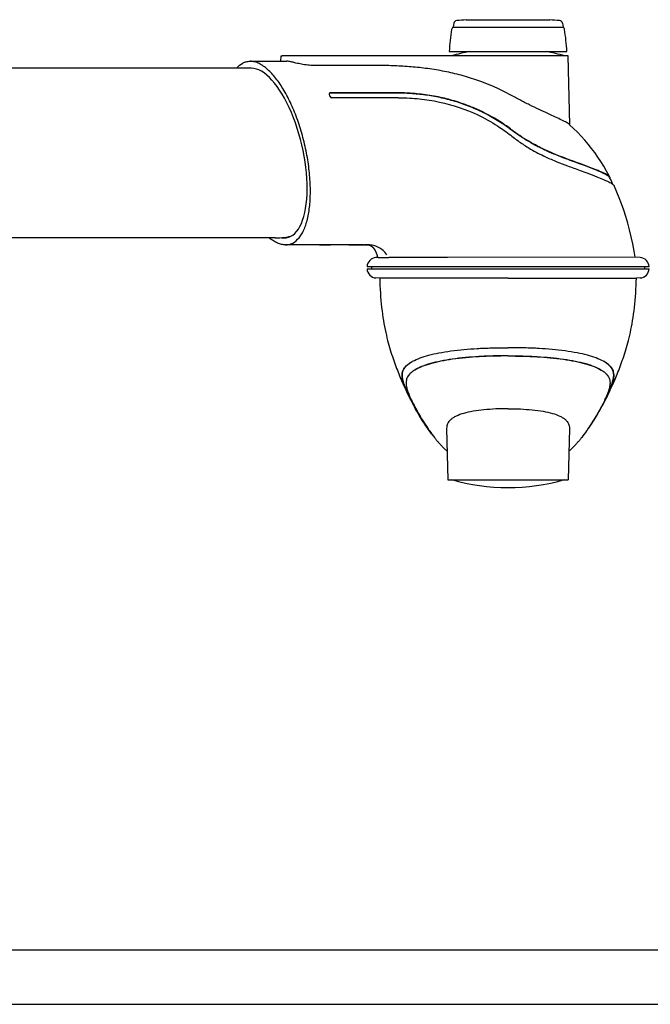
# Model space of a CAD drawing. Extents: x 0 to 420, y 0 to 297.
# Tile 3 of 10: x 173 to 231, y 0 to 91. Entities that reach past the tile are written whole.
import ezdxf

# ---------------------------------------------------------------- set-up
doc = ezdxf.new("R2010")
doc.units = 0
doc.header["$LTSCALE"] = 23.1
for name, color, linetype in [('102187_DXF_CONTINUOUS_LINE', 7, 'CONTINUOUS'), ('102352_DXF_FORMAT', 7, 'CONTINUOUS'), ('105-5475-02_DXF_CONTINUOUS', 7, 'CONTINUOUS'), ('105-5481_DXF_CONTINUOUS_LI', 7, 'CONTINUOUS'), ('9529063_DXF_CONTINUOUS_LIN', 7, 'CONTINUOUS')]:
    doc.layers.add(name, color=color, linetype=linetype)

msp = doc.modelspace()

# ---------------------------------------------------------------- linework, layer by layer
at = {"layer": '102187_DXF_CONTINUOUS_LINE', "color": 7, "linetype": 'CONTINUOUS'}
for p, q in [((194.23, 86.044), (161.193, 86.044)), ((196.414, 70.444), (158.188, 70.444)), ((197.739, 70.544), (197.631, 70.544))]:
    msp.add_line(p, q, dxfattribs=at)
for centre, radius, start, end in [((196.414, 77.922), 7.478, 270.00295, 276.75818), ((196.414, 77.919), 7.475, 276.76133, 279.01579), ((196.414, 77.917), 7.473, 279.01574, 280.14345)]:
    msp.add_arc(centre, radius, start, end, dxfattribs=at)
at = {"layer": '102352_DXF_FORMAT', "color": 7, "linetype": 'CONTINUOUS'}
for p, q in [((24.998, 4.998), (414.998, 4.998)), ((-0.002, -0.002), (419.998, -0.002))]:
    msp.add_line(p, q, dxfattribs=at)
at = {"layer": '105-5475-02_DXF_CONTINUOUS', "color": 7, "linetype": 'CONTINUOUS'}
for p, q in [((196.941, 86.684), (196.954, 87.184)), ((196.954, 87.184), (197.064, 87.184)), ((223.334, 87.184), (197.064, 87.184)), ((223.501, 80.827), (223.334, 87.184)), ((194.107, 86.684), (194.795, 86.684)), ((194.795, 86.684), (195.476, 86.684)), ((195.476, 86.684), (196.152, 86.684)), ((196.152, 86.684), (196.821, 86.684)), ((196.821, 86.684), (197.483, 86.684)), ((201.579, 83.752), (201.463, 83.752)), ((201.592, 83.778), (201.476, 83.778)), ((227.172, 76.029), (227.17, 76.031)), ((200.485, 69.804), (197.358, 69.804)), ((200.485, 69.804), (201.486, 69.804)), ((200.485, 69.804), (201.465, 69.804)), ((200.623, 69.804), (200.485, 69.804)), ((201.473, 69.804), (200.623, 69.804)), ((201.465, 69.804), (201.515, 69.804)), ((201.477, 69.804), (201.473, 69.804)), ((201.503, 69.804), (201.477, 69.804)), ((201.486, 69.804), (201.515, 69.804)), ((203.176, 69.804), (201.515, 69.804)), ((203.176, 69.804), (203.296, 69.804)), ((203.734, 69.804), (204.278, 69.804)), ((204.157, 69.804), (204.244, 69.804)), ((204.244, 69.804), (204.56, 69.804)), ((204.323, 69.804), (204.278, 69.804)), ((204.36, 69.804), (204.323, 69.804)), ((204.526, 69.804), (204.36, 69.804)), ((204.526, 69.804), (204.652, 69.804)), ((204.56, 69.804), (204.585, 69.804)), ((204.811, 69.804), (204.628, 69.804)), ((204.652, 69.804), (204.861, 69.805)), ((204.837, 69.805), (204.811, 69.804)), ((204.848, 69.805), (204.837, 69.805)), ((204.88, 69.805), (204.848, 69.805)), ((204.861, 69.805), (204.905, 69.804)), ((204.882, 69.805), (204.88, 69.805)), ((204.905, 69.804), (204.94, 69.804)), ((205.8, 68.805), (205.827, 68.721)), ((205.85, 68.651), (205.679, 68.642)), ((205.827, 68.721), (205.85, 68.65)), ((212.237, 68.653), (206.86, 68.644)), ((229.494, 68.666), (212.237, 68.653)), ((229.949, 68.642), (229.494, 68.666)), ((204.863, 67.804), (230.766, 67.804)), ((204.863, 67.604), (230.766, 67.604)), ((206.025, 66.748), (205.679, 66.766)), ((217.814, 66.742), (206.025, 66.748)), ((217.814, 66.742), (229.604, 66.748)), ((229.949, 66.766), (229.604, 66.748)), ((209.245, 58.301), (209.185, 58.264)), ((226.384, 58.301), (226.444, 58.264)), ((208.546, 56.204), (208.65, 55.991)), ((226.976, 55.984), (227.079, 56.196)), ((227.079, 56.196), (227.185, 56.42)), ((208.65, 55.991), (208.75, 55.789)), ((208.75, 55.789), (208.847, 55.597)), ((208.847, 55.597), (208.942, 55.413)), ((208.925, 55.554), (208.928, 55.548)), ((208.942, 55.413), (209.034, 55.236)), ((209.034, 55.236), (209.125, 55.066)), ((226.5, 55.059), (226.591, 55.229)), ((226.591, 55.229), (226.684, 55.406)), ((226.684, 55.406), (226.778, 55.59)), ((226.704, 55.554), (226.701, 55.548)), ((226.778, 55.59), (226.875, 55.782)), ((226.875, 55.782), (226.976, 55.984)), ((209.125, 55.066), (209.215, 54.901)), ((209.214, 54.914), (209.201, 54.937)), ((209.215, 54.901), (209.303, 54.741)), ((209.303, 54.741), (209.39, 54.585)), ((209.39, 54.585), (209.476, 54.435)), ((209.476, 54.435), (209.56, 54.291)), ((226.024, 54.214), (226.107, 54.355)), ((226.107, 54.355), (226.192, 54.503)), ((226.192, 54.503), (226.278, 54.655)), ((226.278, 54.655), (226.366, 54.813)), ((226.366, 54.813), (226.5, 55.059)), ((226.415, 54.914), (226.428, 54.937)), ((209.56, 54.291), (209.642, 54.152)), ((209.642, 54.152), (209.721, 54.018)), ((209.721, 54.018), (209.799, 53.891)), ((209.799, 53.891), (209.874, 53.769)), ((209.874, 53.769), (209.947, 53.653)), ((209.947, 53.653), (210.016, 53.544)), ((210.016, 53.544), (210.084, 53.439)), ((210.084, 53.439), (210.148, 53.34)), ((225.509, 53.383), (225.575, 53.485)), ((225.575, 53.485), (225.643, 53.592)), ((225.643, 53.592), (225.714, 53.704)), ((225.714, 53.704), (225.788, 53.823)), ((225.788, 53.823), (225.864, 53.947)), ((225.864, 53.947), (225.943, 54.078)), ((225.943, 54.078), (226.024, 54.214)), ((210.148, 53.34), (210.212, 53.244)), ((210.212, 53.244), (210.273, 53.153)), ((210.273, 53.153), (210.333, 53.064)), ((210.42, 52.937), (210.475, 52.86)), ((212.171, 52.936), (212.294, 48.224)), ((223.458, 52.936), (223.334, 48.224)), ((225.154, 52.86), (225.205, 52.932)), ((225.205, 52.932), (225.263, 53.016)), ((225.263, 53.016), (225.322, 53.102)), ((225.322, 53.102), (225.383, 53.192)), ((225.383, 53.192), (225.445, 53.286)), ((225.445, 53.286), (225.509, 53.383)), ((211.313, 51.773), (211.342, 51.74)), ((211.342, 51.74), (211.384, 51.692)), ((211.384, 51.692), (211.424, 51.647)), ((211.424, 51.647), (211.461, 51.605)), ((211.461, 51.605), (211.495, 51.567)), ((224.115, 51.546), (224.165, 51.601)), ((224.165, 51.601), (224.201, 51.642)), ((224.201, 51.642), (224.24, 51.687)), ((224.24, 51.687), (224.282, 51.735)), ((224.282, 51.735), (224.316, 51.773)), ((211.495, 51.567), (211.54, 51.517)), ((211.54, 51.517), (211.577, 51.476)), ((211.577, 51.476), (211.619, 51.432)), ((211.619, 51.432), (211.656, 51.392)), ((211.656, 51.392), (211.685, 51.361)), ((211.685, 51.361), (211.72, 51.324)), ((211.72, 51.324), (211.76, 51.283)), ((211.76, 51.283), (211.806, 51.236)), ((211.806, 51.236), (211.858, 51.184)), ((223.848, 51.262), (223.89, 51.305)), ((223.89, 51.305), (223.926, 51.343)), ((223.926, 51.343), (223.958, 51.376)), ((223.958, 51.376), (223.998, 51.418)), ((223.998, 51.418), (224.03, 51.453)), ((224.03, 51.453), (224.073, 51.5)), ((224.073, 51.5), (224.115, 51.546)), ((212.294, 48.224), (223.334, 48.224))]:
    msp.add_line(p, q, dxfattribs=at)
for points in [[(227.172, 76.029), (227.113, 76.142), (226.866, 76.594), (226.61, 77.034), (226.343, 77.463), (226.068, 77.878), (225.782, 78.284), (225.485, 78.679), (225.178, 79.063), (224.859, 79.439), (224.528, 79.806), (224.186, 80.164), (223.835, 80.513), (223.473, 80.853), (223.436, 80.887)], [(227.454, 75.365), (227.274, 75.741), (227.136, 76.011)], [(229.494, 68.666), (229.401, 69.227), (229.274, 69.898), (229.132, 70.555), (228.978, 71.195), (228.811, 71.817), (228.633, 72.423), (228.443, 73.012), (228.243, 73.582), (228.033, 74.133), (227.814, 74.665), (227.588, 75.177), (227.55, 75.259)], [(203.296, 69.804), (203.337, 69.804), (203.378, 69.804), (203.459, 69.804)], [(203.459, 69.804), (203.499, 69.804), (203.539, 69.804), (203.618, 69.804)], [(203.618, 69.804), (203.657, 69.804), (203.734, 69.804)], [(204.94, 69.804), (204.949, 69.804), (204.96, 69.804), (204.97, 69.803), (204.978, 69.803), (204.985, 69.803), (204.991, 69.803), (204.997, 69.802), (205.001, 69.802), (205.005, 69.802), (205.008, 69.802), (205.011, 69.801), (205.013, 69.801), (205.014, 69.801), (205.016, 69.801), (205.017, 69.801), (205.017, 69.801), (205.018, 69.801), (205.019, 69.8), (205.02, 69.8), (205.022, 69.8), (205.023, 69.8), (205.025, 69.8), (205.027, 69.799), (205.029, 69.799), (205.032, 69.798), (205.034, 69.798), (205.037, 69.797), (205.04, 69.796), (205.044, 69.796), (205.047, 69.795), (205.051, 69.794), (205.055, 69.793), (205.059, 69.792), (205.064, 69.79), (205.069, 69.789), (205.073, 69.788), (205.078, 69.786), (205.084, 69.784), (205.089, 69.783), (205.094, 69.781), (205.1, 69.779), (205.105, 69.777), (205.111, 69.775), (205.116, 69.773), (205.122, 69.771), (205.128, 69.768), (205.133, 69.766), (205.139, 69.763), (205.145, 69.761), (205.151, 69.758), (205.157, 69.755), (205.163, 69.753), (205.169, 69.75), (205.175, 69.747), (205.181, 69.744), (205.187, 69.74), (205.193, 69.737), (205.199, 69.734), (205.206, 69.73), (205.212, 69.727), (205.218, 69.723), (205.224, 69.719), (205.231, 69.715), (205.237, 69.711), (205.244, 69.707), (205.25, 69.703), (205.257, 69.698), (205.263, 69.694), (205.27, 69.689), (205.276, 69.684), (205.283, 69.679), (205.289, 69.674), (205.296, 69.669), (205.303, 69.663), (205.31, 69.658), (205.317, 69.652), (205.323, 69.646), (205.33, 69.64), (205.337, 69.634), (205.345, 69.628), (205.352, 69.621), (205.359, 69.614), (205.366, 69.607), (205.373, 69.6), (205.381, 69.592), (205.388, 69.585), (205.396, 69.577), (205.403, 69.568), (205.411, 69.56), (205.419, 69.551), (205.427, 69.542), (205.435, 69.532), (205.443, 69.523), (205.451, 69.512), (205.459, 69.502), (205.468, 69.491), (205.476, 69.48), (205.485, 69.468), (205.494, 69.456), (205.503, 69.443), (205.512, 69.429), (205.521, 69.416), (205.531, 69.401), (205.54, 69.386), (205.55, 69.37), (205.56, 69.354), (205.57, 69.337), (205.581, 69.319), (205.591, 69.3), (205.602, 69.28), (205.613, 69.259), (205.625, 69.237), (205.636, 69.214), (205.648, 69.19), (205.66, 69.165), (205.673, 69.138), (205.685, 69.11), (205.698, 69.08), (205.711, 69.049), (205.725, 69.016), (205.738, 68.981), (205.752, 68.945), (205.765, 68.907), (205.769, 68.896)], [(205.769, 68.897), (205.786, 68.846), (205.8, 68.805)], [(206.024, 66.748), (206.034, 66.416), (206.047, 66.064), (206.065, 65.717), (206.085, 65.374), (206.109, 65.038), (206.137, 64.706), (206.167, 64.381), (206.201, 64.061), (206.238, 63.749), (206.278, 63.442), (206.321, 63.143), (206.367, 62.851), (206.415, 62.566), (206.466, 62.289), (206.519, 62.02), (206.574, 61.759), (206.631, 61.507), (206.689, 61.263), (206.748, 61.028), (206.808, 60.8), (206.868, 60.579), (206.929, 60.365), (206.991, 60.155), (207.054, 59.951), (207.117, 59.752), (207.182, 59.556), (207.246, 59.364), (207.312, 59.174), (207.378, 58.988), (207.445, 58.805), (207.512, 58.625), (207.578, 58.449), (207.645, 58.276), (207.712, 58.107), (207.778, 57.943), (207.843, 57.783), (207.908, 57.627), (207.972, 57.475), (208.034, 57.329), (208.096, 57.187), (208.156, 57.049), (208.215, 56.917), (208.273, 56.789), (208.329, 56.665), (208.385, 56.545), (208.44, 56.428), (208.546, 56.204)], [(227.185, 56.42), (227.24, 56.537), (227.296, 56.658), (227.352, 56.782), (227.41, 56.909), (227.469, 57.042), (227.53, 57.179), (227.591, 57.321), (227.654, 57.467), (227.718, 57.619), (227.782, 57.775), (227.848, 57.935), (227.914, 58.099), (227.98, 58.268), (228.047, 58.441), (228.114, 58.617), (228.181, 58.797), (228.248, 58.981), (228.314, 59.167), (228.38, 59.356), (228.445, 59.549), (228.509, 59.745), (228.572, 59.944), (228.635, 60.149), (228.698, 60.358), (228.759, 60.573), (228.819, 60.794), (228.879, 61.022), (228.938, 61.257), (228.996, 61.501), (229.053, 61.753), (229.108, 62.014), (229.162, 62.283), (229.213, 62.56), (229.261, 62.846), (229.307, 63.138), (229.35, 63.437), (229.39, 63.744), (229.427, 64.057), (229.461, 64.377), (229.492, 64.703), (229.519, 65.035), (229.543, 65.372), (229.564, 65.715), (229.581, 66.063), (229.595, 66.415), (229.604, 66.748)], [(210.333, 53.064), (210.362, 53.021), (210.42, 52.937)], [(211.858, 51.184), (211.886, 51.156), (211.915, 51.128), (211.946, 51.098), (211.978, 51.067), (212.012, 51.035), (212.046, 51.002), (212.083, 50.968), (212.121, 50.933), (212.16, 50.897), (212.201, 50.861), (212.226, 50.839)], [(223.403, 50.839), (223.432, 50.864), (223.473, 50.901), (223.512, 50.937), (223.55, 50.972), (223.587, 51.006), (223.622, 51.039), (223.655, 51.071), (223.687, 51.102), (223.717, 51.131), (223.746, 51.16), (223.774, 51.187), (223.8, 51.213), (223.848, 51.262)]]:
    msp.add_lwpolyline(points, dxfattribs=at)
for centre, radius, start, end in [((217.814, 68.909), 19, 100.6179, 105.88362), ((217.814, 68.909), 19, 74.11638, 79.3821), ((227.05, 75.966), 0.137, 23.88559, 27.46213), ((204.136, -54.864), 124.668, 89.93479, 90.06747), ((204.583, 102.417), 32.614, 269.90117, 270.08017), ((204.87, 62.837), 6.968, 89.41912, 89.89509), ((205.724, 67.781), 0.861, 93, 178.5), ((229.904, 67.781), 0.861, 1.5, 87), ((205.724, 67.627), 0.861, 181.5, 267), ((229.904, 67.627), 0.861, 273, 358.5), ((210.842, 55.815), 3.748, 118.72997, 119.60821), ((224.787, 55.815), 3.748, 60.39179, 61.27003), ((232.791, 67.717), 26.829, 207.01667, 208.44492), ((202.838, 67.717), 26.829, 331.55508, 332.98333), ((225.972, 63.466), 18.762, 214.28139, 214.46573), ((209.657, 63.466), 18.762, 325.53427, 325.71861), ((217.814, 66.499), 19, 254.11638, 285.88362)]:
    msp.add_arc(centre, radius, start, end, dxfattribs=at)
msp.add_ellipse((195.732, 78.244), major_axis=(-1.804, 7.766), ratio=0.404511, start_param=-3.309516, end_param=-0.093719, dxfattribs=at)
for points, knots in [([(192.868, 86.045), (193.027, 86.236), (193.31, 86.486), (193.762, 86.657), (193.992, 86.684), (194.107, 86.684)], [0, 0, 0, 0, 0.520746, 0.760575, 1, 1, 1, 1]), ([(197.358, 69.804), (197.474, 69.804), (197.708, 69.831), (198.165, 70.007), (198.561, 70.363), (198.875, 70.827), (199.092, 71.262), (199.274, 71.762), (199.48, 72.538), (199.635, 73.641), (199.673, 75.084), (199.566, 76.641), (199.319, 78.256), (198.942, 79.871), (198.446, 81.428), (197.851, 82.871), (197.176, 84.147), (196.446, 85.207), (195.784, 85.91), (195.243, 86.313), (194.859, 86.524), (194.481, 86.653), (194.228, 86.684), (194.107, 86.684)], [0, 0, 0, 0, 0.017503, 0.035045, 0.073232, 0.095234, 0.119539, 0.146277, 0.175444, 0.240626, 0.313781, 0.392944, 0.475835, 0.560002, 0.64293, 0.722132, 0.79527, 0.86033, 0.915916, 0.940058, 0.961884, 0.981695, 1, 1, 1, 1]), ([(197.966, 86.614), (197.924, 86.626), (197.766, 86.664), (197.603, 86.684), (197.483, 86.684)], [0, 0, 0, 0, 0.263041, 1, 1, 1, 1]), ([(199.972, 86.292), (199.782, 86.292), (199.399, 86.318), (198.851, 86.405), (198.373, 86.509), (198.086, 86.581), (197.966, 86.614)], [0, 0, 0, 0, 0.279313, 0.564593, 0.816349, 1, 1, 1, 1]), ([(205.929, 86.292), (205.433, 86.292), (204.44, 86.291), (202.454, 86.292), (200.965, 86.292), (199.972, 86.292)], [0, 0, 0, 0, 0.25, 0.5, 1, 1, 1, 1]), ([(217.962, 83.626), (217.025, 84.138), (215.553, 84.788), (213.52, 85.412), (211.982, 85.764), (210.444, 86.017), (208.918, 86.183), (207.414, 86.275), (206.42, 86.291), (205.929, 86.292)], [0, 0, 0, 0, 0.257352, 0.38525, 0.512027, 0.637276, 0.760596, 0.881618, 1, 1, 1, 1]), ([(201.382, 83.686), (201.378, 83.65), (201.391, 83.563), (201.458, 83.427), (201.559, 83.325), (201.63, 83.324)], [0, 0, 0, 0, 0.234815, 0.545553, 1, 1, 1, 1]), ([(201.395, 83.732), (201.393, 83.729), (201.387, 83.714), (201.383, 83.699), (201.382, 83.686)], [0, 0, 0, 0, 0.230035, 1, 1, 1, 1]), ([(201.428, 83.747), (201.424, 83.746), (201.409, 83.74), (201.396, 83.728), (201.389, 83.718)], [0, 0, 0, 0, 0.269004, 1, 1, 1, 1]), ([(201.476, 83.778), (201.459, 83.778), (201.424, 83.773), (201.402, 83.746), (201.395, 83.732)], [0, 0, 0, 0, 0.528897, 1, 1, 1, 1]), ([(207.549, 83.755), (207.052, 83.757), (206.057, 83.755), (204.564, 83.752), (203.071, 83.753), (202.076, 83.752), (201.579, 83.752)], [0, 0, 0, 0, 0.250074, 0.499987, 0.750006, 1, 1, 1, 1]), ([(207.562, 83.781), (207.023, 83.783), (206.027, 83.781), (204.575, 83.779), (203.124, 83.779), (202.129, 83.778), (201.592, 83.778)], [0, 0, 0, 0, 0.270949, 0.500221, 0.729764, 1, 1, 1, 1]), ([(218.01, 80.445), (217.818, 80.588), (217.428, 80.867), (216.623, 81.387), (215.578, 81.967), (214.273, 82.546), (212.935, 83.009), (211.581, 83.357), (210.225, 83.594), (209.098, 83.705), (208.209, 83.748), (207.768, 83.754), (207.549, 83.755)], [0, 0, 0, 0, 0.064459, 0.12887, 0.257376, 0.385222, 0.512013, 0.637306, 0.760658, 0.881672, 0.941183, 1, 1, 1, 1]), ([(218.026, 80.466), (217.864, 80.587), (217.078, 81.154), (215.894, 81.848), (214.319, 82.559), (212.94, 83.042), (211.386, 83.431), (210.118, 83.632), (209.152, 83.723), (208.397, 83.77), (207.888, 83.78), (207.562, 83.781)], [0, 0, 0, 0, 0.054481, 0.260419, 0.366877, 0.518509, 0.652198, 0.796754, 0.863104, 0.912579, 1, 1, 1, 1]), ([(207.718, 83.328), (208.073, 83.328), (208.729, 83.309), (209.678, 83.235), (210.589, 83.118), (212.421, 82.781), (214.581, 82.058), (216.708, 80.875), (217.671, 80.185), (218.06, 79.879)], [0, 0, 0, 0, 0.095895, 0.177166, 0.257299, 0.343951, 0.680506, 0.866184, 1, 1, 1, 1]), ([(223.436, 80.887), (223.404, 80.916), (223.322, 80.975), (223.173, 81.065), (222.981, 81.167), (222.647, 81.333), (222.138, 81.569), (221.438, 81.888), (220.641, 82.257), (219.778, 82.675), (218.876, 83.135), (218.269, 83.459), (217.962, 83.626)], [0, 0, 0, 0, 0.021079, 0.049478, 0.085117, 0.127732, 0.232302, 0.359373, 0.50442, 0.66262, 0.82925, 1, 1, 1, 1]), ([(224.84, 77.088), (224.337, 77.275), (223.244, 77.667), (221.848, 78.212), (220.667, 78.769), (219.76, 79.263), (218.869, 79.822), (218.294, 80.233), (218.01, 80.445)], [0, 0, 0, 0, 0.210788, 0.455822, 0.587476, 0.723028, 0.860943, 1, 1, 1, 1]), ([(224.87, 77.107), (224.265, 77.331), (223.364, 77.652), (222.188, 78.11), (221.345, 78.474), (220.518, 78.877), (219.697, 79.333), (218.86, 79.861), (218.309, 80.255), (218.026, 80.466)], [0, 0, 0, 0, 0.252758, 0.374534, 0.494143, 0.612626, 0.734571, 0.861855, 1, 1, 1, 1]), ([(218.06, 79.879), (218.354, 79.647), (218.947, 79.204), (220.004, 78.528), (221.125, 77.945), (222.27, 77.457), (223.14, 77.125), (223.852, 76.863), (224.472, 76.637), (225.18, 76.376), (225.901, 76.103), (226.469, 75.872), (226.834, 75.71), (227.055, 75.605), (227.239, 75.508), (227.386, 75.419), (227.489, 75.34), (227.538, 75.285), (227.55, 75.259)], [0, 0, 0, 0, 0.105735, 0.209133, 0.354327, 0.462112, 0.560625, 0.617509, 0.676487, 0.747273, 0.830816, 0.89419, 0.920635, 0.943558, 0.96327, 0.979652, 0.991844, 1, 1, 1, 1]), ([(227.136, 76.011), (227.119, 76.044), (227.05, 76.113), (226.909, 76.21), (226.705, 76.322), (226.441, 76.449), (226.118, 76.59), (225.58, 76.81), (225.147, 76.974), (224.84, 77.088)], [0, 0, 0, 0, 0.044118, 0.111026, 0.201972, 0.316983, 0.455365, 0.616117, 1, 1, 1, 1]), ([(227.17, 76.031), (227.153, 76.064), (227.085, 76.131), (226.945, 76.227), (226.745, 76.337), (226.484, 76.463), (226.164, 76.603), (225.621, 76.825), (225.182, 76.991), (224.87, 77.107)], [0, 0, 0, 0, 0.043543, 0.10941, 0.198791, 0.311957, 0.449038, 0.608788, 1, 1, 1, 1]), ([(227.171, 75.944), (227.178, 75.954), (227.188, 75.981), (227.181, 76.009), (227.175, 76.021)], [0, 0, 0, 0, 0.479616, 1, 1, 1, 1]), ([(197.358, 69.804), (197.239, 69.804), (196.989, 69.834), (196.616, 69.96), (196.237, 70.165), (195.995, 70.344), (195.873, 70.444)], [0, 0, 0, 0, 0.21816, 0.453979, 0.7134, 1, 1, 1, 1]), ([(203.989, 69.804), (203.929, 69.804), (203.658, 69.804), (203.387, 69.804), (203.176, 69.804)], [0, 0, 0, 0, 0.220385, 1, 1, 1, 1]), ([(206.672, 68.905), (206.572, 69.044), (206.341, 69.298), (205.989, 69.542), (205.682, 69.679), (205.443, 69.753), (205.195, 69.798), (205.026, 69.803), (204.94, 69.804)], [0, 0, 0, 0, 0.254049, 0.503904, 0.627616, 0.750371, 0.873589, 1, 1, 1, 1]), ([(205.85, 68.65), (205.85, 68.65), (205.852, 68.65), (205.854, 68.65), (205.859, 68.65), (205.869, 68.649), (205.886, 68.649), (205.912, 68.648), (205.946, 68.648), (205.987, 68.647), (206.037, 68.647), (206.12, 68.646), (206.245, 68.645), (206.42, 68.645), (206.628, 68.644), (206.779, 68.644), (206.86, 68.644)], [0, 0, 0, 0, 0.001004, 0.003791, 0.008384, 0.014794, 0.033114, 0.05889, 0.092309, 0.13354, 0.182742, 0.240094, 0.379857, 0.553145, 0.759957, 1, 1, 1, 1]), ([(209.041, 59.102), (209.261, 59.223), (209.748, 59.434), (210.557, 59.685), (211.507, 59.898), (212.987, 60.135), (214.383, 60.255), (215.639, 60.314), (216.588, 60.347), (217.32, 60.353), (217.814, 60.355)], [0, 0, 0, 0, 0.084647, 0.177341, 0.284467, 0.411341, 0.680731, 0.754392, 0.833772, 1, 1, 1, 1]), ([(226.588, 59.102), (226.367, 59.223), (225.881, 59.434), (225.071, 59.685), (224.122, 59.898), (222.642, 60.135), (221.246, 60.255), (219.99, 60.314), (219.04, 60.347), (218.309, 60.353), (217.814, 60.355)], [0, 0, 0, 0, 0.084647, 0.177341, 0.284467, 0.411341, 0.680731, 0.754392, 0.833772, 1, 1, 1, 1]), ([(208.89, 55.529), (208.736, 55.831), (208.48, 56.36), (208.209, 57.037), (208.086, 57.519), (208.062, 57.858), (208.108, 58.154), (208.24, 58.445), (208.527, 58.779), (208.808, 58.97), (208.99, 59.074)], [0, 0, 0, 0, 0.248814, 0.431699, 0.535103, 0.613633, 0.680298, 0.752819, 0.845781, 1, 1, 1, 1]), ([(208.925, 55.548), (208.812, 55.77), (208.607, 56.188), (208.349, 56.783), (208.171, 57.303), (208.089, 57.759), (208.13, 58.166), (208.31, 58.523), (208.61, 58.831), (208.862, 59), (209.003, 59.081)], [0, 0, 0, 0, 0.183705, 0.344545, 0.479465, 0.59006, 0.684677, 0.776874, 0.879477, 1, 1, 1, 1]), ([(217.814, 59.596), (217.363, 59.595), (216.475, 59.585), (214.773, 59.513), (213.161, 59.371), (211.678, 59.127), (210.732, 58.908), (209.926, 58.647), (209.45, 58.425), (209.245, 58.301)], [0, 0, 0, 0, 0.154809, 0.305045, 0.584601, 0.709422, 0.820846, 0.917579, 1, 1, 1, 1]), ([(217.814, 59.614), (217.362, 59.613), (216.468, 59.603), (214.755, 59.53), (213.135, 59.385), (211.653, 59.136), (210.719, 58.916), (209.932, 58.657), (209.472, 58.439), (209.275, 58.32)], [0, 0, 0, 0, 0.155682, 0.308062, 0.590437, 0.714991, 0.825527, 0.920688, 1, 1, 1, 1]), ([(217.814, 59.614), (218.266, 59.613), (219.161, 59.603), (220.874, 59.53), (222.493, 59.385), (223.976, 59.136), (224.91, 58.916), (225.697, 58.657), (226.157, 58.439), (226.354, 58.32)], [0, 0, 0, 0, 0.155682, 0.308062, 0.590437, 0.714991, 0.825527, 0.920688, 1, 1, 1, 1]), ([(217.814, 59.596), (218.265, 59.595), (219.154, 59.585), (220.856, 59.513), (222.467, 59.371), (223.951, 59.127), (224.897, 58.908), (225.703, 58.647), (226.179, 58.425), (226.384, 58.301)], [0, 0, 0, 0, 0.154809, 0.305045, 0.584601, 0.709422, 0.820846, 0.917579, 1, 1, 1, 1]), ([(226.704, 55.548), (226.817, 55.77), (227.021, 56.188), (227.279, 56.783), (227.458, 57.303), (227.54, 57.759), (227.499, 58.166), (227.319, 58.523), (227.018, 58.831), (226.767, 59), (226.626, 59.081)], [0, 0, 0, 0, 0.183705, 0.344545, 0.479465, 0.59006, 0.684677, 0.776874, 0.879477, 1, 1, 1, 1]), ([(226.739, 55.529), (226.893, 55.831), (227.148, 56.36), (227.42, 57.037), (227.543, 57.519), (227.567, 57.858), (227.521, 58.154), (227.388, 58.445), (227.102, 58.779), (226.821, 58.97), (226.638, 59.074)], [0, 0, 0, 0, 0.248814, 0.431699, 0.535103, 0.613633, 0.680298, 0.752819, 0.845781, 1, 1, 1, 1]), ([(209.185, 58.264), (209.053, 58.18), (208.829, 58.013), (208.584, 57.712), (208.461, 57.402), (208.434, 57.084), (208.476, 56.75), (208.576, 56.387), (208.728, 55.984), (208.854, 55.703), (208.925, 55.554)], [0, 0, 0, 0, 0.152438, 0.271399, 0.373136, 0.47303, 0.579637, 0.699772, 0.839245, 1, 1, 1, 1]), ([(226.444, 58.264), (226.575, 58.18), (226.8, 58.013), (227.045, 57.712), (227.168, 57.402), (227.195, 57.084), (227.152, 56.75), (227.053, 56.387), (226.901, 55.984), (226.775, 55.703), (226.704, 55.554)], [0, 0, 0, 0, 0.152438, 0.271399, 0.373136, 0.47303, 0.579637, 0.699772, 0.839245, 1, 1, 1, 1]), ([(208.928, 55.548), (208.95, 55.501), (209.049, 55.297), (209.153, 55.096), (209.236, 54.942)], [0, 0, 0, 0, 0.229698, 1, 1, 1, 1]), ([(226.701, 55.548), (226.679, 55.501), (226.58, 55.297), (226.476, 55.096), (226.393, 54.942)], [0, 0, 0, 0, 0.229698, 1, 1, 1, 1]), ([(210.475, 52.86), (210.191, 53.264), (209.758, 53.943), (209.361, 54.642), (209.214, 54.914)], [0, 0, 0, 0, 0.614759, 1, 1, 1, 1]), ([(209.236, 54.942), (209.264, 54.89), (209.643, 54.19), (210.055, 53.507), (210.469, 52.898)], [0, 0, 0, 0, 0.074777, 1, 1, 1, 1]), ([(217.814, 54.746), (217.435, 54.746), (216.692, 54.73), (215.617, 54.655), (214.633, 54.527), (213.779, 54.345), (213.17, 54.134), (212.78, 53.924), (212.553, 53.76), (212.376, 53.577), (212.252, 53.378), (212.181, 53.161), (212.169, 53.011), (212.171, 52.936)], [0, 0, 0, 0, 0.178885, 0.350511, 0.508178, 0.646396, 0.761753, 0.810741, 0.854392, 0.893592, 0.929714, 0.964546, 1, 1, 1, 1]), ([(217.814, 54.746), (218.194, 54.746), (218.937, 54.73), (220.012, 54.655), (220.996, 54.527), (221.85, 54.345), (222.459, 54.134), (222.848, 53.924), (223.075, 53.76), (223.252, 53.577), (223.377, 53.378), (223.448, 53.161), (223.46, 53.011), (223.458, 52.936)], [0, 0, 0, 0, 0.178885, 0.350511, 0.508178, 0.646396, 0.761753, 0.810741, 0.854392, 0.893592, 0.929714, 0.964546, 1, 1, 1, 1]), ([(225.154, 52.86), (225.438, 53.264), (225.871, 53.943), (226.267, 54.642), (226.415, 54.914)], [0, 0, 0, 0, 0.614759, 1, 1, 1, 1]), ([(226.393, 54.942), (226.365, 54.89), (225.986, 54.19), (225.574, 53.507), (225.159, 52.898)], [0, 0, 0, 0, 0.074777, 1, 1, 1, 1]), ([(210.954, 52.222), (210.898, 52.29), (210.733, 52.499), (210.577, 52.714), (210.475, 52.86)], [0, 0, 0, 0, 0.332849, 1, 1, 1, 1]), ([(210.503, 52.849), (210.536, 52.801), (210.711, 52.549), (210.892, 52.302), (211.044, 52.105)], [0, 0, 0, 0, 0.186825, 1, 1, 1, 1]), ([(225.125, 52.849), (225.093, 52.801), (224.918, 52.549), (224.737, 52.302), (224.584, 52.105)], [0, 0, 0, 0, 0.186825, 1, 1, 1, 1]), ([(224.674, 52.222), (224.731, 52.29), (224.896, 52.499), (225.052, 52.714), (225.154, 52.86)], [0, 0, 0, 0, 0.332849, 1, 1, 1, 1]), ([(211.044, 52.105), (211.07, 52.071), (211.158, 51.959), (211.248, 51.849), (211.313, 51.773)], [0, 0, 0, 0, 0.297825, 1, 1, 1, 1]), ([(224.584, 52.105), (224.558, 52.071), (224.471, 51.959), (224.381, 51.849), (224.316, 51.773)], [0, 0, 0, 0, 0.297822, 1, 1, 1, 1])]:
    msp.add_open_spline(points, degree=3, knots=knots, dxfattribs=at)
for points in [[(201.464, 83.752), (201.452, 83.752), (201.439, 83.751), (201.428, 83.747)], [(207.718, 83.327), (205.689, 83.325), (203.66, 83.325), (201.631, 83.324)]]:
    msp.add_open_spline(points, degree=3, dxfattribs=at)
at = {"layer": '105-5481_DXF_CONTINUOUS_LI', "color": 7, "linetype": 'CONTINUOUS'}
for p, q in [((212.822, 90.184), (212.759, 89.824)), ((212.759, 89.824), (222.87, 89.824)), ((213.974, 90.506), (221.655, 90.506)), ((213.974, 90.481), (213.974, 90.506)), ((213.974, 90.481), (221.654, 90.481)), ((221.654, 90.481), (221.655, 90.506)), ((222.807, 90.184), (222.87, 89.824)), ((212.414, 87.584), (223.214, 87.584))]:
    msp.add_line(p, q, dxfattribs=at)
for centre, radius, start, end in [((232.487, 86.537), 20.1, 171.18516, 177.01494), ((212.921, 89.571), 0.3, 122.67275, 171.18516), ((213.117, 90.129), 0.3, 93.7727, 169.49415), ((217.815, 18.892), 71.692, 93.07054, 93.77265), ((217.814, 18.892), 71.692, 86.22735, 86.92946), ((222.512, 90.129), 0.3, 10.50585, 86.2273), ((222.708, 89.571), 0.3, 8.81484, 57.32725), ((203.142, 86.537), 20.1, 2.98506, 8.81484)]:
    msp.add_arc(centre, radius, start, end, dxfattribs=at)
at = {"layer": '9529063_DXF_CONTINUOUS_LIN', "color": 7, "linetype": 'CONTINUOUS'}
for centre, start, end in [((205.824, 67.704), 169.88467, 190.11533), ((229.804, 67.704), 349.88467, 10.11533)]:
    msp.add_arc(centre, 0.57, start, end, dxfattribs=at)

doc.saveas('drawing.dxf')
